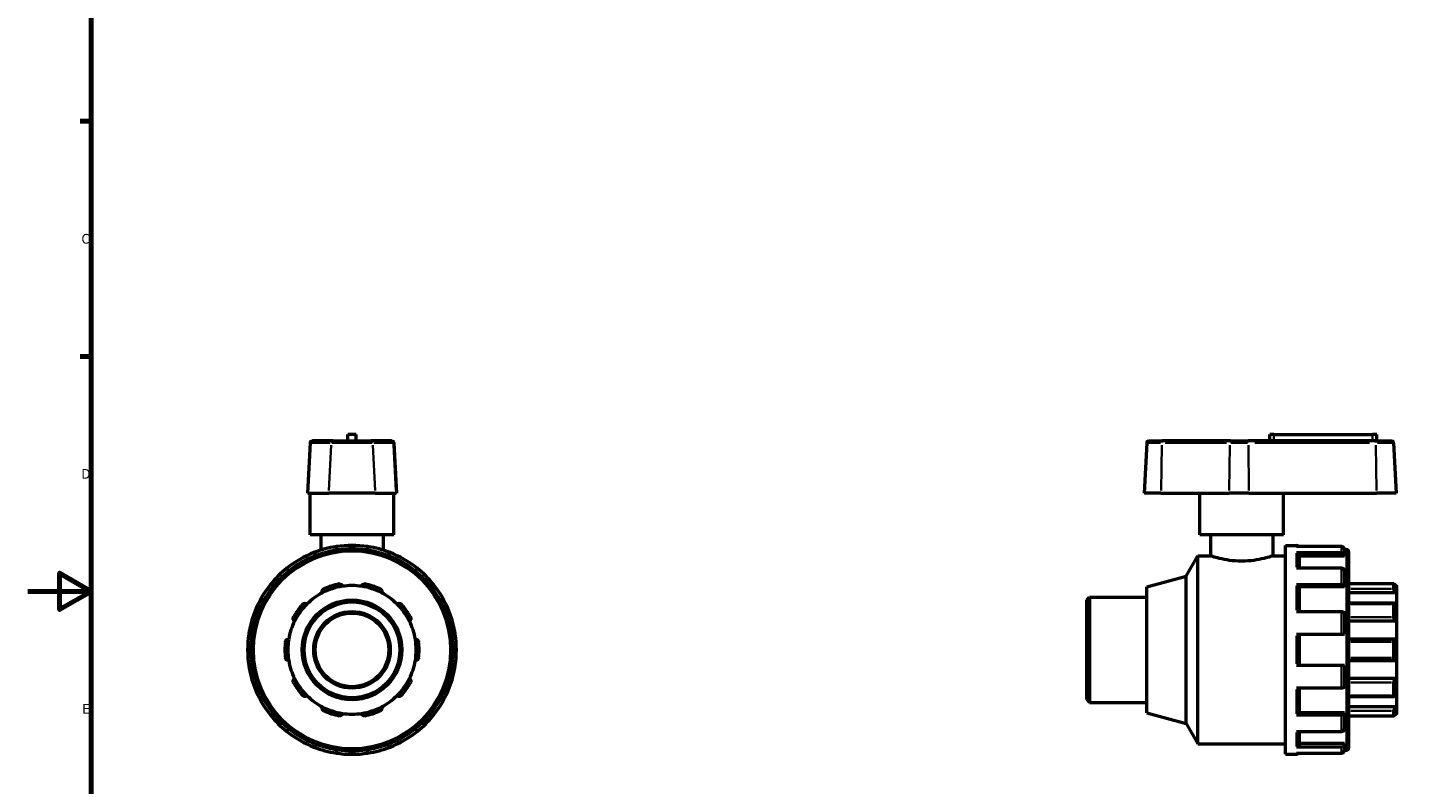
# Model space of a CAD drawing. Header units: millimetres. Extents: x -26 to 905, y -226 to 714.
# Tile 3 of 5: x 0 to 441, y 236 to 475. Entities that reach past the tile are written whole.
import ezdxf

# ---------------------------------------------------------------- set-up
doc = ezdxf.new("R2010")
doc.units = ezdxf.units.MM
for name, color, linetype, lineweight in [('Border (ANSI)', 7, 'Continuous', 70), ('Visible (ANSI)', 7, 'Continuous', 50), ('Visible Narrow (ANSI)', 7, 'Continuous', 35)]:
    doc.layers.add(name, color=color, linetype=linetype, lineweight=lineweight)
doc.styles.add('Note Text (ANSI)', font='tahoma.ttf')

# ---------------------------------------------------------------- blocks, each defined once
blk = doc.blocks.new('Borders Default Border')
at = {"layer": 'Border (ANSI)'}
for p, q in [((20, 445.5), (16.55, 445.5)), ((20, 371.25), (16.55, 371.25))]:
    blk.add_line(p, q, dxfattribs=at)
at = {"layer": 'Border (ANSI)', "flags": 128}
for points in [[(20, 20), (20, 574), (821, 574), (821, 20), (20, 20)], [(0, 297), (20, 297), (10, 302.77), (10, 291.23), (20, 297)]]:
    blk.add_lwpolyline(points, dxfattribs=at)
at = {"layer": 'Border (ANSI)', "char_height": 3.05, "attachment_point": 7, "style": 'Note Text (ANSI)'}
for s, insert in [('C', (16.95, 406.8)), ('D', (16.96, 332.6)), ('E', (17.21, 258.35))]:
    blk.add_mtext(s, dxfattribs=dict(at, insert=insert))

msp = doc.modelspace()

# ---------------------------------------------------------------- linework, layer by layer
at = {"layer": 'Visible (ANSI)'}
for p, q in [((89.833, 344.527), (89.995, 344.527)), ((96.51, 344.527), (89.995, 344.527)), ((96.51, 344.527), (108.407, 344.527)), ((103.779, 346.507), (101.139, 346.507)), ((101.139, 344.527), (101.139, 346.507)), ((103.779, 344.527), (103.779, 346.507)), ((114.922, 344.527), (108.407, 344.527)), ((114.922, 344.527), (115.084, 344.527)), ((354.3, 344.527), (358.626, 344.527)), ((380.164, 344.527), (358.626, 344.527)), ((380.164, 344.527), (385.738, 344.527)), ((426.086, 344.527), (385.738, 344.527)), ((393.925, 346.507), (392.605, 346.507)), ((392.605, 344.527), (392.605, 346.507)), ((393.925, 346.507), (425.125, 346.507)), ((426.445, 346.507), (425.125, 346.507)), ((426.086, 344.527), (431.15, 344.527)), ((426.445, 344.527), (426.445, 346.507)), ((89.228, 343.953), (88.394, 328.027)), ((115.689, 343.953), (116.523, 328.027)), ((353.695, 343.953), (352.86, 328.027)), ((431.755, 343.953), (432.59, 328.027)), ((88.574, 328.027), (88.394, 328.027)), ((88.574, 328.027), (95.089, 328.027)), ((89.259, 314.827), (89.259, 328.027)), ((109.828, 328.027), (95.089, 328.027)), ((109.828, 328.027), (116.343, 328.027)), ((115.659, 314.827), (115.659, 328.027)), ((116.523, 328.027), (116.343, 328.027)), ((358.22, 328.027), (352.86, 328.027)), ((358.22, 328.027), (379.758, 328.027)), ((370.525, 314.827), (370.525, 328.027)), ((385.967, 328.027), (379.758, 328.027)), ((385.967, 328.027), (426.315, 328.027)), ((396.925, 314.827), (396.925, 328.027)), ((432.59, 328.027), (426.315, 328.027)), ((115.659, 314.827), (89.259, 314.827)), ((92.559, 314.827), (92.559, 310.007)), ((112.359, 314.827), (112.359, 310.007)), ((396.925, 314.827), (370.525, 314.827)), ((373.825, 314.827), (373.825, 308.227)), ((393.625, 314.827), (393.625, 308.227)), ((97.509, 309.818), (97.509, 310.235)), ((107.409, 310.235), (107.409, 309.818)), ((397.575, 245.527), (397.575, 311.527)), ((397.575, 311.527), (401.046, 311.527)), ((415.296, 311.154), (401.046, 311.154)), ((401.046, 309.258), (415.296, 309.258)), ((416.205, 310.235), (416.205, 308.462)), ((416.205, 310.207), (416.919, 310.207)), ((417.525, 309.602), (417.525, 247.453)), ((90.892, 308.462), (91.1, 308.101)), ((113.817, 308.101), (114.025, 308.462)), ((366.171, 301.812), (369.875, 308.227)), ((369.875, 248.827), (369.875, 308.227)), ((369.875, 308.227), (373.825, 308.227)), ((393.625, 308.227), (397.575, 308.227)), ((401.955, 308.462), (401.955, 304.308)), ((416.205, 308.101), (401.955, 308.101)), ((416.205, 308.462), (416.205, 308.101)), ((82.526, 303.151), (82.318, 303.512)), ((122.599, 303.512), (122.391, 303.151)), ((353.725, 298.477), (366.171, 301.812)), ((366.171, 255.243), (366.171, 301.812)), ((415.296, 304.308), (401.046, 304.308)), ((416.205, 303.512), (416.205, 298.668)), ((77.474, 298.668), (77.835, 298.46)), ((127.082, 298.46), (127.443, 298.668)), ((353.725, 258.578), (353.725, 298.477)), ((401.046, 299.128), (415.296, 299.128)), ((401.955, 298.668), (401.955, 290.554)), ((416.205, 298.46), (401.955, 298.46)), ((416.205, 298.668), (416.205, 298.46)), ((431.833, 299.348), (417.525, 299.348)), ((432.725, 296.543), (417.525, 296.543)), ((431.816, 297.768), (431.816, 299.331)), ((432.725, 298.822), (432.49, 298.822)), ((432.725, 298.822), (432.725, 298.595)), ((432.725, 298.595), (432.725, 296.543)), ((432.725, 296.543), (432.725, 292.982)), ((334.725, 294.243), (335.634, 295.152)), ((334.725, 262.812), (334.725, 294.243)), ((335.634, 295.152), (335.634, 261.903)), ((335.634, 295.152), (353.725, 295.152)), ((432.096, 293.238), (417.525, 293.238)), ((431.816, 288.855), (431.816, 292.948)), ((432.725, 292.982), (432.725, 287.609)), ((72.885, 289.886), (72.524, 290.094)), ((132.393, 290.094), (132.032, 289.886)), ((415.296, 290.554), (401.046, 290.554)), ((416.205, 290.094), (416.205, 283.477)), ((432.725, 287.609), (417.525, 287.609)), ((432.725, 287.609), (432.725, 281.848)), ((70.751, 283.477), (71.168, 283.477)), ((133.749, 283.477), (134.166, 283.477)), ((401.046, 283.477), (415.296, 283.477)), ((401.955, 283.477), (401.955, 273.577)), ((432.597, 281.857), (417.525, 281.857)), ((431.816, 275.998), (431.816, 281.057)), ((432.725, 281.848), (432.725, 275.207)), ((417.525, 275.198), (432.597, 275.198)), ((432.725, 275.207), (432.725, 269.445)), ((71.168, 273.577), (70.751, 273.577)), ((134.166, 273.577), (133.749, 273.577)), ((415.296, 273.577), (401.046, 273.577)), ((416.205, 273.577), (416.205, 266.961)), ((432.725, 269.445), (417.525, 269.445)), ((432.725, 269.445), (432.725, 264.073)), ((72.524, 266.961), (72.885, 267.169)), ((132.032, 267.169), (132.393, 266.961)), ((401.046, 266.501), (415.296, 266.501)), ((401.955, 266.501), (401.955, 258.387)), ((431.816, 264.107), (431.816, 268.199)), ((334.725, 262.812), (335.634, 261.903)), ((335.634, 261.903), (353.725, 261.903)), ((417.525, 263.816), (432.096, 263.816)), ((432.725, 260.512), (417.525, 260.512)), ((432.725, 264.073), (432.725, 260.512)), ((432.725, 260.512), (432.725, 258.46)), ((77.835, 258.595), (77.474, 258.387)), ((127.443, 258.387), (127.082, 258.595)), ((353.725, 258.578), (366.171, 255.243)), ((415.296, 257.927), (401.046, 257.927)), ((416.205, 258.595), (401.955, 258.595)), ((416.205, 258.595), (416.205, 258.387)), ((416.205, 258.387), (416.205, 253.543)), ((417.525, 257.707), (431.833, 257.707)), ((431.816, 257.724), (431.816, 259.287)), ((432.725, 258.232), (432.49, 258.232)), ((432.725, 258.46), (432.725, 258.232)), ((82.318, 253.543), (82.526, 253.904)), ((122.391, 253.904), (122.599, 253.543)), ((366.171, 255.243), (369.875, 248.827)), ((401.046, 252.747), (415.296, 252.747)), ((401.955, 252.747), (401.955, 248.593)), ((91.1, 248.954), (90.892, 248.593)), ((97.509, 246.82), (97.509, 247.236)), ((107.409, 247.236), (107.409, 246.82)), ((114.025, 248.593), (113.817, 248.954)), ((369.875, 248.827), (397.575, 248.827)), ((415.296, 247.797), (401.046, 247.797)), ((416.205, 248.954), (401.955, 248.954)), ((416.205, 248.954), (416.205, 248.593)), ((416.205, 248.593), (416.205, 246.82)), ((397.575, 245.527), (401.046, 245.527)), ((401.046, 245.901), (415.296, 245.901)), ((416.205, 246.847), (416.919, 246.847))]:
    msp.add_line(p, q, dxfattribs=at)
for radius in [31.68, 15.751, 15.146, 12.116, 11.637]:
    msp.add_circle((102.459, 278.527), radius, dxfattribs=at)
for centre, radius, start, end in [((89.833, 343.922), 0.606, 90, 177), ((115.084, 343.922), 0.606, 3, 90), ((354.3, 343.922), 0.606, 90, 177), ((431.15, 343.922), 0.606, 3, 90), ((102.459, 278.527), 33, 111.37307, 128.62693), ((102.459, 278.527), 33, 98.62693, 111.37307), ((102.459, 278.527), 33, 81.37307, 98.62693), ((102.459, 278.527), 33, 68.62693, 81.37307), ((102.459, 278.527), 33, 51.37307, 68.62693), ((401.046, 310.619), 0.909, 36.0959, 90), ((416.919, 309.602), 0.606, 0, 90), ((102.459, 278.527), 33, 128.62693, 141.37307), ((102.459, 278.527), 33, 38.62693, 51.37307), ((102.459, 278.527), 33, 141.37307, 158.62693), ((102.459, 278.527), 20.295, 117.41632, 134.58368), ((102.459, 278.527), 20.295, 98.58368, 117.41632), ((102.459, 278.527), 21.204, 101.14938, 114.85062), ((102.459, 278.527), 20.295, 81.41632, 98.58368), ((102.459, 278.527), 20.295, 62.58368, 81.41632), ((102.459, 278.527), 21.204, 65.14938, 78.85062), ((102.459, 278.527), 20.295, 45.41632, 62.58368), ((102.459, 278.527), 33, 21.37307, 38.62693), ((102.459, 278.527), 21.204, 137.14938, 150.85062), ((102.459, 278.527), 20.295, 134.58368, 153.41632), ((102.459, 278.527), 20.295, 26.58368, 45.41632), ((102.459, 278.527), 21.204, 29.14938, 42.85062), ((102.459, 278.527), 33, 158.62693, 171.37307), ((102.459, 278.527), 20.295, 153.41632, 170.58368), ((102.459, 278.527), 20.295, 9.41632, 26.58368), ((102.459, 278.527), 33, 8.62693, 21.37307), ((102.459, 278.527), 33, 171.37307, 188.62693), ((102.459, 278.527), 33, 351.37307, 8.62693), ((102.459, 278.527), 21.204, 173.14938, 186.85062), ((102.459, 278.527), 20.295, 170.58368, 189.41632), ((102.459, 278.527), 20.295, 350.58368, 9.41632), ((102.459, 278.527), 21.204, 353.14938, 6.85062), ((102.459, 278.527), 20.295, 189.41632, 206.58368), ((102.459, 278.527), 20.295, 333.41632, 350.58368), ((102.459, 278.527), 33, 188.62693, 201.37307), ((102.459, 278.527), 20.295, 206.58368, 225.41632), ((102.459, 278.527), 20.295, 314.58368, 333.41632), ((102.459, 278.527), 33, 338.62693, 351.37307), ((102.459, 278.527), 33, 201.37307, 218.62693), ((102.459, 278.527), 21.204, 209.14938, 222.85062), ((102.459, 278.527), 21.204, 317.14938, 330.85062), ((102.459, 278.527), 33, 321.37307, 338.62693), ((102.459, 278.527), 20.295, 225.41632, 242.58368), ((102.459, 278.527), 20.295, 242.58368, 261.41632), ((102.459, 278.527), 20.295, 278.58368, 297.41632), ((102.459, 278.527), 20.295, 297.41632, 314.58368), ((102.459, 278.527), 33, 218.62693, 231.37307), ((102.459, 278.527), 21.204, 245.14938, 258.85062), ((102.459, 278.527), 20.295, 261.41632, 278.58368), ((102.459, 278.527), 21.204, 281.14938, 294.85062), ((102.459, 278.527), 33, 308.62693, 321.37307), ((102.459, 278.527), 33, 231.37307, 248.62693), ((102.459, 278.527), 33, 291.37307, 308.62693), ((102.459, 278.527), 33, 248.62693, 261.37307), ((102.459, 278.527), 33, 278.62693, 291.37307), ((416.919, 247.453), 0.606, 270, 0), ((102.459, 278.527), 33, 261.37307, 278.62693), ((401.046, 246.436), 0.909, 270, 323.9041)]:
    msp.add_arc(centre, radius, start, end, dxfattribs=at)
for points, knots in [([(90.432, 309.258), (90.432, 309.258), (90.445, 309.235), (90.488, 309.16), (90.526, 309.095), (90.606, 308.956), (90.663, 308.858), (90.768, 308.676), (90.835, 308.56), (90.892, 308.462)], [0, 0, 0, 0, 0.03352052, 0.03352052, 0.06723685, 0.06723685, 0.10119842, 0.10119842, 0.13537623, 0.13537623, 0.13537623, 0.13537623]), ([(97.509, 310.235), (97.509, 310.349), (97.509, 310.483), (97.509, 310.693), (97.509, 310.806), (97.509, 310.966), (97.509, 311.041), (97.509, 311.128), (97.509, 311.154), (97.509, 311.154)], [-0.13537623, -0.13537623, -0.13537623, -0.13537623, -0.10119842, -0.10119842, -0.06723685, -0.06723685, -0.03352052, -0.03352052, 0, 0, 0, 0]), ([(107.409, 311.154), (107.409, 311.154), (107.409, 311.128), (107.409, 311.041), (107.409, 310.966), (107.409, 310.806), (107.409, 310.693), (107.409, 310.483), (107.409, 310.349), (107.409, 310.235)], [0, 0, 0, 0, 0.03352052, 0.03352052, 0.06723685, 0.06723685, 0.10119842, 0.10119842, 0.13537623, 0.13537623, 0.13537623, 0.13537623]), ([(114.025, 308.462), (114.082, 308.56), (114.149, 308.676), (114.254, 308.858), (114.311, 308.956), (114.391, 309.095), (114.429, 309.16), (114.472, 309.235), (114.485, 309.258), (114.485, 309.258)], [-0.13537623, -0.13537623, -0.13537623, -0.13537623, -0.10119842, -0.10119842, -0.06723685, -0.06723685, -0.03352052, -0.03352052, 0, 0, 0, 0]), ([(401.046, 309.258), (401.158, 309.258), (401.289, 309.235), (401.496, 309.16), (401.608, 309.095), (401.767, 308.956), (401.842, 308.858), (401.929, 308.676), (401.955, 308.56), (401.955, 308.462)], [0, 0, 0, 0, 0.03352052, 0.03352052, 0.06723685, 0.06723685, 0.10119842, 0.10119842, 0.13537623, 0.13537623, 0.13537623, 0.13537623]), ([(416.205, 310.235), (416.205, 310.349), (416.179, 310.483), (416.092, 310.693), (416.017, 310.806), (415.858, 310.966), (415.746, 311.041), (415.539, 311.128), (415.408, 311.154), (415.296, 311.154)], [-0.13537623, -0.13537623, -0.13537623, -0.13537623, -0.10119842, -0.10119842, -0.06723685, -0.06723685, -0.03352052, -0.03352052, 0, 0, 0, 0]), ([(415.296, 309.258), (415.408, 309.258), (415.539, 309.235), (415.746, 309.16), (415.858, 309.095), (416.017, 308.956), (416.092, 308.858), (416.179, 308.676), (416.205, 308.56), (416.205, 308.462)], [0, 0, 0, 0, 0.03352052, 0.03352052, 0.06723685, 0.06723685, 0.10119842, 0.10119842, 0.13537623, 0.13537623, 0.13537623, 0.13537623]), ([(393.625, 308.227), (393.625, 308.227), (393.373, 308.14), (392.359, 307.826), (391.599, 307.602), (389.852, 307.179), (388.745, 306.95), (386.309, 306.622), (384.979, 306.529), (382.471, 306.529), (381.141, 306.622), (378.705, 306.95), (377.598, 307.179), (375.851, 307.602), (375.091, 307.826), (374.077, 308.14), (373.825, 308.227), (373.825, 308.227)], [1.5042063, 1.5042063, 1.5042063, 1.5042063, 1.8801706, 1.8801706, 2.256135, 2.256135, 2.6322738, 2.6322738, 3.0084126, 3.0084126, 3.3845514, 3.3845514, 3.7606902, 3.7606902, 4.1366545, 4.1366545, 4.5126189, 4.5126189, 4.5126189, 4.5126189]), ([(82.318, 303.512), (82.261, 303.61), (82.194, 303.726), (82.089, 303.908), (82.032, 304.006), (81.952, 304.145), (81.915, 304.21), (81.872, 304.285), (81.858, 304.308), (81.858, 304.308)], [-0.13537623, -0.13537623, -0.13537623, -0.13537623, -0.10119842, -0.10119842, -0.06723685, -0.06723685, -0.03352052, -0.03352052, 0, 0, 0, 0]), ([(123.059, 304.308), (123.059, 304.308), (123.046, 304.285), (123.002, 304.21), (122.965, 304.145), (122.885, 304.006), (122.828, 303.908), (122.723, 303.726), (122.656, 303.61), (122.599, 303.512)], [0, 0, 0, 0, 0.03352052, 0.03352052, 0.06723685, 0.06723685, 0.10119842, 0.10119842, 0.13537623, 0.13537623, 0.13537623, 0.13537623]), ([(416.205, 303.512), (416.205, 303.61), (416.179, 303.726), (416.092, 303.908), (416.017, 304.006), (415.858, 304.145), (415.746, 304.21), (415.539, 304.285), (415.408, 304.308), (415.296, 304.308)], [-0.13537623, -0.13537623, -0.13537623, -0.13537623, -0.10119842, -0.10119842, -0.06723685, -0.06723685, -0.03352052, -0.03352052, 0, 0, 0, 0]), ([(76.678, 299.128), (76.678, 299.128), (76.701, 299.114), (76.776, 299.071), (76.841, 299.034), (76.979, 298.953), (77.078, 298.897), (77.259, 298.792), (77.376, 298.725), (77.474, 298.668)], [0, 0, 0, 0, 0.03352052, 0.03352052, 0.06723685, 0.06723685, 0.10119842, 0.10119842, 0.13537623, 0.13537623, 0.13537623, 0.13537623]), ([(93.114, 296.543), (93.067, 296.637), (93.035, 296.747), (93.013, 296.986), (93.028, 297.116), (93.104, 297.337), (93.161, 297.444), (93.284, 297.585), (93.33, 297.629), (93.433, 297.707), (93.489, 297.741), (93.548, 297.768)], [0.32674425, 0.32674425, 0.32674425, 0.32674425, 0.3709068, 0.3709068, 0.41793358, 0.41793358, 0.45658404, 0.45658404, 0.47590928, 0.47590928, 0.49523451, 0.49523451, 0.49523451, 0.49523451]), ([(98.358, 299.331), (98.422, 299.343), (98.487, 299.349), (98.615, 299.347), (98.679, 299.339), (98.861, 299.296), (98.971, 299.243), (99.162, 299.109), (99.25, 299.012), (99.373, 298.807), (99.411, 298.699), (99.429, 298.595)], [0.17135449, 0.17135449, 0.17135449, 0.17135449, 0.19067973, 0.19067973, 0.21000496, 0.21000496, 0.24865543, 0.24865543, 0.29568221, 0.29568221, 0.33984476, 0.33984476, 0.33984476, 0.33984476]), ([(105.488, 298.595), (105.506, 298.699), (105.544, 298.807), (105.667, 299.012), (105.755, 299.109), (105.946, 299.243), (106.056, 299.296), (106.238, 299.339), (106.302, 299.347), (106.43, 299.349), (106.495, 299.343), (106.559, 299.331)], [0.32674425, 0.32674425, 0.32674425, 0.32674425, 0.3709068, 0.3709068, 0.41793358, 0.41793358, 0.45658404, 0.45658404, 0.47590928, 0.47590928, 0.49523451, 0.49523451, 0.49523451, 0.49523451]), ([(111.369, 297.768), (111.428, 297.741), (111.484, 297.707), (111.587, 297.629), (111.633, 297.585), (111.756, 297.444), (111.813, 297.337), (111.889, 297.116), (111.904, 296.986), (111.882, 296.747), (111.85, 296.637), (111.803, 296.543)], [0.17135449, 0.17135449, 0.17135449, 0.17135449, 0.19067973, 0.19067973, 0.21000496, 0.21000496, 0.24865543, 0.24865543, 0.29568221, 0.29568221, 0.33984476, 0.33984476, 0.33984476, 0.33984476]), ([(127.443, 298.668), (127.541, 298.725), (127.658, 298.792), (127.84, 298.897), (127.938, 298.953), (128.076, 299.034), (128.142, 299.071), (128.216, 299.114), (128.239, 299.128), (128.239, 299.128)], [-0.13537623, -0.13537623, -0.13537623, -0.13537623, -0.10119842, -0.10119842, -0.06723685, -0.06723685, -0.03352052, -0.03352052, 0, 0, 0, 0]), ([(401.046, 299.128), (401.158, 299.128), (401.289, 299.114), (401.496, 299.071), (401.608, 299.034), (401.767, 298.953), (401.842, 298.897), (401.929, 298.792), (401.955, 298.725), (401.955, 298.668)], [0, 0, 0, 0, 0.03352052, 0.03352052, 0.06723685, 0.06723685, 0.10119842, 0.10119842, 0.13537623, 0.13537623, 0.13537623, 0.13537623]), ([(415.296, 299.128), (415.408, 299.128), (415.539, 299.114), (415.746, 299.071), (415.858, 299.034), (416.017, 298.953), (416.092, 298.897), (416.179, 298.792), (416.205, 298.725), (416.205, 298.668)], [0, 0, 0, 0, 0.03352052, 0.03352052, 0.06723685, 0.06723685, 0.10119842, 0.10119842, 0.13537623, 0.13537623, 0.13537623, 0.13537623]), ([(431.816, 299.331), (431.816, 299.343), (431.823, 299.349), (431.849, 299.347), (431.868, 299.339), (431.942, 299.296), (432.013, 299.243), (432.177, 299.109), (432.285, 299.012), (432.507, 298.807), (432.62, 298.699), (432.725, 298.595)], [0.17135449, 0.17135449, 0.17135449, 0.17135449, 0.19067973, 0.19067973, 0.21000496, 0.21000496, 0.24865543, 0.24865543, 0.29568221, 0.29568221, 0.33984476, 0.33984476, 0.33984476, 0.33984476]), ([(432.725, 296.543), (432.62, 296.637), (432.507, 296.747), (432.285, 296.986), (432.177, 297.116), (432.013, 297.337), (431.942, 297.444), (431.868, 297.585), (431.849, 297.629), (431.823, 297.707), (431.816, 297.741), (431.816, 297.768)], [0.32674425, 0.32674425, 0.32674425, 0.32674425, 0.3709068, 0.3709068, 0.41793358, 0.41793358, 0.45658404, 0.45658404, 0.47590928, 0.47590928, 0.49523451, 0.49523451, 0.49523451, 0.49523451]), ([(86.913, 292.948), (86.957, 292.995), (87.007, 293.038), (87.112, 293.112), (87.168, 293.142), (87.341, 293.215), (87.46, 293.237), (87.694, 293.24), (87.822, 293.214), (88.043, 293.12), (88.137, 293.055), (88.212, 292.982)], [0.17135449, 0.17135449, 0.17135449, 0.17135449, 0.19067973, 0.19067973, 0.21000496, 0.21000496, 0.24865543, 0.24865543, 0.29568221, 0.29568221, 0.33984476, 0.33984476, 0.33984476, 0.33984476]), ([(116.705, 292.982), (116.78, 293.055), (116.874, 293.12), (117.095, 293.214), (117.223, 293.24), (117.457, 293.237), (117.576, 293.215), (117.749, 293.142), (117.805, 293.112), (117.911, 293.038), (117.96, 292.995), (118.004, 292.948)], [0.32674425, 0.32674425, 0.32674425, 0.32674425, 0.3709068, 0.3709068, 0.41793358, 0.41793358, 0.45658404, 0.45658404, 0.47590928, 0.47590928, 0.49523451, 0.49523451, 0.49523451, 0.49523451]), ([(431.816, 292.948), (431.816, 292.995), (431.823, 293.038), (431.849, 293.112), (431.868, 293.142), (431.942, 293.215), (432.013, 293.237), (432.177, 293.24), (432.285, 293.214), (432.507, 293.12), (432.62, 293.055), (432.725, 292.982)], [0.17135449, 0.17135449, 0.17135449, 0.17135449, 0.19067973, 0.19067973, 0.21000496, 0.21000496, 0.24865543, 0.24865543, 0.29568221, 0.29568221, 0.33984476, 0.33984476, 0.33984476, 0.33984476]), ([(72.524, 290.094), (72.426, 290.151), (72.309, 290.218), (72.128, 290.323), (72.029, 290.38), (71.891, 290.46), (71.826, 290.498), (71.751, 290.541), (71.728, 290.554), (71.728, 290.554)], [-0.13537623, -0.13537623, -0.13537623, -0.13537623, -0.10119842, -0.10119842, -0.06723685, -0.06723685, -0.03352052, -0.03352052, 0, 0, 0, 0]), ([(84.309, 287.609), (84.216, 287.659), (84.125, 287.728), (83.968, 287.909), (83.903, 288.022), (83.834, 288.246), (83.818, 288.366), (83.834, 288.553), (83.846, 288.616), (83.883, 288.739), (83.909, 288.799), (83.94, 288.855)], [0.32674425, 0.32674425, 0.32674425, 0.32674425, 0.3709068, 0.3709068, 0.41793358, 0.41793358, 0.45658404, 0.45658404, 0.47590928, 0.47590928, 0.49523451, 0.49523451, 0.49523451, 0.49523451]), ([(120.977, 288.855), (121.008, 288.799), (121.034, 288.739), (121.071, 288.616), (121.083, 288.553), (121.099, 288.366), (121.083, 288.246), (121.014, 288.022), (120.949, 287.909), (120.792, 287.728), (120.701, 287.659), (120.608, 287.609)], [0.17135449, 0.17135449, 0.17135449, 0.17135449, 0.19067973, 0.19067973, 0.21000496, 0.21000496, 0.24865543, 0.24865543, 0.29568221, 0.29568221, 0.33984476, 0.33984476, 0.33984476, 0.33984476]), ([(133.189, 290.554), (133.189, 290.554), (133.166, 290.541), (133.092, 290.498), (133.026, 290.46), (132.888, 290.38), (132.79, 290.323), (132.608, 290.218), (132.491, 290.151), (132.393, 290.094)], [0, 0, 0, 0, 0.03352052, 0.03352052, 0.06723685, 0.06723685, 0.10119842, 0.10119842, 0.13537623, 0.13537623, 0.13537623, 0.13537623]), ([(416.205, 290.094), (416.205, 290.151), (416.179, 290.218), (416.092, 290.323), (416.017, 290.38), (415.858, 290.46), (415.746, 290.498), (415.539, 290.541), (415.408, 290.554), (415.296, 290.554)], [-0.13537623, -0.13537623, -0.13537623, -0.13537623, -0.10119842, -0.10119842, -0.06723685, -0.06723685, -0.03352052, -0.03352052, 0, 0, 0, 0]), ([(432.725, 287.609), (432.62, 287.659), (432.507, 287.728), (432.285, 287.909), (432.177, 288.022), (432.013, 288.246), (431.942, 288.366), (431.868, 288.553), (431.849, 288.616), (431.823, 288.739), (431.816, 288.799), (431.816, 288.855)], [0.32674425, 0.32674425, 0.32674425, 0.32674425, 0.3709068, 0.3709068, 0.41793358, 0.41793358, 0.45658404, 0.45658404, 0.47590928, 0.47590928, 0.49523451, 0.49523451, 0.49523451, 0.49523451]), ([(69.832, 283.477), (69.832, 283.477), (69.858, 283.477), (69.945, 283.477), (70.02, 283.477), (70.18, 283.477), (70.293, 283.477), (70.503, 283.477), (70.637, 283.477), (70.751, 283.477)], [0, 0, 0, 0, 0.03352052, 0.03352052, 0.06723685, 0.06723685, 0.10119842, 0.10119842, 0.13537623, 0.13537623, 0.13537623, 0.13537623]), ([(134.166, 283.477), (134.28, 283.477), (134.414, 283.477), (134.624, 283.477), (134.737, 283.477), (134.897, 283.477), (134.973, 283.477), (135.059, 283.477), (135.085, 283.477), (135.085, 283.477)], [-0.13537623, -0.13537623, -0.13537623, -0.13537623, -0.10119842, -0.10119842, -0.06723685, -0.06723685, -0.03352052, -0.03352052, 0, 0, 0, 0]), ([(415.296, 283.477), (415.408, 283.477), (415.539, 283.477), (415.746, 283.477), (415.858, 283.477), (416.017, 283.477), (416.092, 283.477), (416.179, 283.477), (416.205, 283.477), (416.205, 283.477)], [0, 0, 0, 0, 0.03352052, 0.03352052, 0.06723685, 0.06723685, 0.10119842, 0.10119842, 0.13537623, 0.13537623, 0.13537623, 0.13537623]), ([(81.406, 281.057), (81.414, 281.121), (81.429, 281.184), (81.471, 281.306), (81.498, 281.364), (81.595, 281.524), (81.679, 281.612), (81.866, 281.752), (81.985, 281.806), (82.218, 281.86), (82.333, 281.863), (82.437, 281.848)], [0.17135449, 0.17135449, 0.17135449, 0.17135449, 0.19067973, 0.19067973, 0.21000496, 0.21000496, 0.24865543, 0.24865543, 0.29568221, 0.29568221, 0.33984476, 0.33984476, 0.33984476, 0.33984476]), ([(122.48, 281.848), (122.584, 281.863), (122.699, 281.86), (122.932, 281.806), (123.051, 281.752), (123.238, 281.612), (123.322, 281.524), (123.419, 281.364), (123.446, 281.306), (123.489, 281.184), (123.503, 281.121), (123.511, 281.057)], [0.32674425, 0.32674425, 0.32674425, 0.32674425, 0.3709068, 0.3709068, 0.41793358, 0.41793358, 0.45658404, 0.45658404, 0.47590928, 0.47590928, 0.49523451, 0.49523451, 0.49523451, 0.49523451]), ([(431.816, 281.057), (431.816, 281.121), (431.823, 281.184), (431.849, 281.306), (431.868, 281.364), (431.942, 281.524), (432.013, 281.612), (432.177, 281.752), (432.285, 281.806), (432.507, 281.86), (432.62, 281.863), (432.725, 281.848)], [0.17135449, 0.17135449, 0.17135449, 0.17135449, 0.19067973, 0.19067973, 0.21000496, 0.21000496, 0.24865543, 0.24865543, 0.29568221, 0.29568221, 0.33984476, 0.33984476, 0.33984476, 0.33984476]), ([(82.437, 275.207), (82.333, 275.192), (82.218, 275.195), (81.985, 275.249), (81.866, 275.303), (81.679, 275.443), (81.595, 275.531), (81.498, 275.691), (81.471, 275.749), (81.429, 275.871), (81.414, 275.934), (81.406, 275.998)], [0.32674425, 0.32674425, 0.32674425, 0.32674425, 0.3709068, 0.3709068, 0.41793358, 0.41793358, 0.45658404, 0.45658404, 0.47590928, 0.47590928, 0.49523451, 0.49523451, 0.49523451, 0.49523451]), ([(123.511, 275.998), (123.503, 275.934), (123.489, 275.871), (123.446, 275.749), (123.419, 275.691), (123.322, 275.531), (123.238, 275.443), (123.051, 275.303), (122.932, 275.249), (122.699, 275.195), (122.584, 275.192), (122.48, 275.207)], [0.17135449, 0.17135449, 0.17135449, 0.17135449, 0.19067973, 0.19067973, 0.21000496, 0.21000496, 0.24865543, 0.24865543, 0.29568221, 0.29568221, 0.33984476, 0.33984476, 0.33984476, 0.33984476]), ([(432.725, 275.207), (432.62, 275.192), (432.507, 275.195), (432.285, 275.249), (432.177, 275.303), (432.013, 275.443), (431.942, 275.531), (431.868, 275.691), (431.849, 275.749), (431.823, 275.871), (431.816, 275.934), (431.816, 275.998)], [0.32674425, 0.32674425, 0.32674425, 0.32674425, 0.3709068, 0.3709068, 0.41793358, 0.41793358, 0.45658404, 0.45658404, 0.47590928, 0.47590928, 0.49523451, 0.49523451, 0.49523451, 0.49523451]), ([(70.751, 273.577), (70.637, 273.577), (70.503, 273.577), (70.293, 273.577), (70.18, 273.577), (70.02, 273.577), (69.945, 273.577), (69.858, 273.577), (69.832, 273.577), (69.832, 273.577)], [-0.13537623, -0.13537623, -0.13537623, -0.13537623, -0.10119842, -0.10119842, -0.06723685, -0.06723685, -0.03352052, -0.03352052, 0, 0, 0, 0]), ([(83.94, 268.199), (83.909, 268.256), (83.883, 268.316), (83.846, 268.439), (83.834, 268.502), (83.818, 268.688), (83.834, 268.809), (83.903, 269.032), (83.968, 269.146), (84.125, 269.326), (84.216, 269.396), (84.309, 269.445)], [0.17135449, 0.17135449, 0.17135449, 0.17135449, 0.19067973, 0.19067973, 0.21000496, 0.21000496, 0.24865543, 0.24865543, 0.29568221, 0.29568221, 0.33984476, 0.33984476, 0.33984476, 0.33984476]), ([(120.608, 269.445), (120.701, 269.396), (120.792, 269.326), (120.949, 269.146), (121.014, 269.032), (121.083, 268.809), (121.099, 268.688), (121.083, 268.502), (121.071, 268.439), (121.034, 268.316), (121.008, 268.256), (120.977, 268.199)], [0.32674425, 0.32674425, 0.32674425, 0.32674425, 0.3709068, 0.3709068, 0.41793358, 0.41793358, 0.45658404, 0.45658404, 0.47590928, 0.47590928, 0.49523451, 0.49523451, 0.49523451, 0.49523451]), ([(135.085, 273.577), (135.085, 273.577), (135.059, 273.577), (134.973, 273.577), (134.897, 273.577), (134.737, 273.577), (134.624, 273.577), (134.414, 273.577), (134.28, 273.577), (134.166, 273.577)], [0, 0, 0, 0, 0.03352052, 0.03352052, 0.06723685, 0.06723685, 0.10119842, 0.10119842, 0.13537623, 0.13537623, 0.13537623, 0.13537623]), ([(416.205, 273.577), (416.205, 273.577), (416.179, 273.577), (416.092, 273.577), (416.017, 273.577), (415.858, 273.577), (415.746, 273.577), (415.539, 273.577), (415.408, 273.577), (415.296, 273.577)], [-0.13537623, -0.13537623, -0.13537623, -0.13537623, -0.10119842, -0.10119842, -0.06723685, -0.06723685, -0.03352052, -0.03352052, 0, 0, 0, 0]), ([(431.816, 268.199), (431.816, 268.256), (431.823, 268.316), (431.849, 268.439), (431.868, 268.502), (431.942, 268.688), (432.013, 268.809), (432.177, 269.032), (432.285, 269.146), (432.507, 269.326), (432.62, 269.396), (432.725, 269.445)], [0.17135449, 0.17135449, 0.17135449, 0.17135449, 0.19067973, 0.19067973, 0.21000496, 0.21000496, 0.24865543, 0.24865543, 0.29568221, 0.29568221, 0.33984476, 0.33984476, 0.33984476, 0.33984476]), ([(71.728, 266.501), (71.728, 266.501), (71.751, 266.514), (71.826, 266.557), (71.891, 266.595), (72.029, 266.675), (72.128, 266.732), (72.309, 266.837), (72.426, 266.904), (72.524, 266.961)], [0, 0, 0, 0, 0.03352052, 0.03352052, 0.06723685, 0.06723685, 0.10119842, 0.10119842, 0.13537623, 0.13537623, 0.13537623, 0.13537623]), ([(132.393, 266.961), (132.491, 266.904), (132.608, 266.837), (132.79, 266.732), (132.888, 266.675), (133.026, 266.595), (133.092, 266.557), (133.166, 266.514), (133.189, 266.501), (133.189, 266.501)], [-0.13537623, -0.13537623, -0.13537623, -0.13537623, -0.10119842, -0.10119842, -0.06723685, -0.06723685, -0.03352052, -0.03352052, 0, 0, 0, 0]), ([(415.296, 266.501), (415.408, 266.501), (415.539, 266.514), (415.746, 266.557), (415.858, 266.595), (416.017, 266.675), (416.092, 266.732), (416.179, 266.837), (416.205, 266.904), (416.205, 266.961)], [0, 0, 0, 0, 0.03352052, 0.03352052, 0.06723685, 0.06723685, 0.10119842, 0.10119842, 0.13537623, 0.13537623, 0.13537623, 0.13537623]), ([(88.212, 264.073), (88.137, 264), (88.043, 263.934), (87.822, 263.841), (87.694, 263.814), (87.46, 263.818), (87.341, 263.839), (87.168, 263.912), (87.112, 263.943), (87.007, 264.017), (86.957, 264.06), (86.913, 264.107)], [0.32674425, 0.32674425, 0.32674425, 0.32674425, 0.3709068, 0.3709068, 0.41793358, 0.41793358, 0.45658404, 0.45658404, 0.47590928, 0.47590928, 0.49523451, 0.49523451, 0.49523451, 0.49523451]), ([(93.548, 259.287), (93.489, 259.314), (93.433, 259.348), (93.33, 259.425), (93.284, 259.469), (93.161, 259.611), (93.104, 259.718), (93.028, 259.939), (93.013, 260.069), (93.035, 260.308), (93.067, 260.417), (93.114, 260.512)], [0.17135449, 0.17135449, 0.17135449, 0.17135449, 0.19067973, 0.19067973, 0.21000496, 0.21000496, 0.24865543, 0.24865543, 0.29568221, 0.29568221, 0.33984476, 0.33984476, 0.33984476, 0.33984476]), ([(111.803, 260.512), (111.85, 260.417), (111.882, 260.308), (111.904, 260.069), (111.889, 259.939), (111.813, 259.718), (111.756, 259.611), (111.633, 259.469), (111.587, 259.425), (111.484, 259.348), (111.428, 259.314), (111.369, 259.287)], [0.32674425, 0.32674425, 0.32674425, 0.32674425, 0.3709068, 0.3709068, 0.41793358, 0.41793358, 0.45658404, 0.45658404, 0.47590928, 0.47590928, 0.49523451, 0.49523451, 0.49523451, 0.49523451]), ([(118.004, 264.107), (117.96, 264.06), (117.911, 264.017), (117.805, 263.943), (117.749, 263.912), (117.576, 263.839), (117.457, 263.818), (117.223, 263.814), (117.095, 263.841), (116.874, 263.934), (116.78, 264), (116.705, 264.073)], [0.17135449, 0.17135449, 0.17135449, 0.17135449, 0.19067973, 0.19067973, 0.21000496, 0.21000496, 0.24865543, 0.24865543, 0.29568221, 0.29568221, 0.33984476, 0.33984476, 0.33984476, 0.33984476]), ([(432.725, 264.073), (432.62, 264), (432.507, 263.934), (432.285, 263.841), (432.177, 263.814), (432.013, 263.818), (431.942, 263.839), (431.868, 263.912), (431.849, 263.943), (431.823, 264.017), (431.816, 264.06), (431.816, 264.107)], [0.32674425, 0.32674425, 0.32674425, 0.32674425, 0.3709068, 0.3709068, 0.41793358, 0.41793358, 0.45658404, 0.45658404, 0.47590928, 0.47590928, 0.49523451, 0.49523451, 0.49523451, 0.49523451]), ([(431.816, 259.287), (431.816, 259.314), (431.823, 259.348), (431.849, 259.425), (431.868, 259.469), (431.942, 259.611), (432.013, 259.718), (432.177, 259.939), (432.285, 260.069), (432.507, 260.308), (432.62, 260.417), (432.725, 260.512)], [0.17135449, 0.17135449, 0.17135449, 0.17135449, 0.19067973, 0.19067973, 0.21000496, 0.21000496, 0.24865543, 0.24865543, 0.29568221, 0.29568221, 0.33984476, 0.33984476, 0.33984476, 0.33984476]), ([(77.474, 258.387), (77.376, 258.33), (77.259, 258.263), (77.078, 258.158), (76.979, 258.101), (76.841, 258.021), (76.776, 257.984), (76.701, 257.94), (76.678, 257.927), (76.678, 257.927)], [-0.13537623, -0.13537623, -0.13537623, -0.13537623, -0.10119842, -0.10119842, -0.06723685, -0.06723685, -0.03352052, -0.03352052, 0, 0, 0, 0]), ([(99.429, 258.46), (99.411, 258.356), (99.373, 258.248), (99.25, 258.042), (99.162, 257.946), (98.971, 257.812), (98.861, 257.759), (98.679, 257.716), (98.615, 257.708), (98.487, 257.706), (98.422, 257.711), (98.358, 257.724)], [0.32674425, 0.32674425, 0.32674425, 0.32674425, 0.3709068, 0.3709068, 0.41793358, 0.41793358, 0.45658404, 0.45658404, 0.47590928, 0.47590928, 0.49523451, 0.49523451, 0.49523451, 0.49523451]), ([(106.559, 257.724), (106.495, 257.711), (106.43, 257.706), (106.302, 257.708), (106.238, 257.716), (106.056, 257.759), (105.946, 257.812), (105.755, 257.946), (105.667, 258.042), (105.544, 258.248), (105.506, 258.356), (105.488, 258.46)], [0.17135449, 0.17135449, 0.17135449, 0.17135449, 0.19067973, 0.19067973, 0.21000496, 0.21000496, 0.24865543, 0.24865543, 0.29568221, 0.29568221, 0.33984476, 0.33984476, 0.33984476, 0.33984476]), ([(128.239, 257.927), (128.239, 257.927), (128.216, 257.94), (128.142, 257.984), (128.076, 258.021), (127.938, 258.101), (127.84, 258.158), (127.658, 258.263), (127.541, 258.33), (127.443, 258.387)], [0, 0, 0, 0, 0.03352052, 0.03352052, 0.06723685, 0.06723685, 0.10119842, 0.10119842, 0.13537623, 0.13537623, 0.13537623, 0.13537623]), ([(401.955, 258.387), (401.955, 258.33), (401.929, 258.263), (401.842, 258.158), (401.767, 258.101), (401.608, 258.021), (401.496, 257.984), (401.289, 257.94), (401.158, 257.927), (401.046, 257.927)], [0.40620895, 0.40620895, 0.40620895, 0.40620895, 0.44038676, 0.44038676, 0.47434833, 0.47434833, 0.50806466, 0.50806466, 0.54158519, 0.54158519, 0.54158519, 0.54158519]), ([(416.205, 258.387), (416.205, 258.33), (416.179, 258.263), (416.092, 258.158), (416.017, 258.101), (415.858, 258.021), (415.746, 257.984), (415.539, 257.94), (415.408, 257.927), (415.296, 257.927)], [-0.13537623, -0.13537623, -0.13537623, -0.13537623, -0.10119842, -0.10119842, -0.06723685, -0.06723685, -0.03352052, -0.03352052, 0, 0, 0, 0]), ([(432.725, 258.46), (432.62, 258.356), (432.507, 258.248), (432.285, 258.042), (432.177, 257.946), (432.013, 257.812), (431.942, 257.759), (431.868, 257.716), (431.849, 257.708), (431.823, 257.706), (431.816, 257.711), (431.816, 257.724)], [0.32674425, 0.32674425, 0.32674425, 0.32674425, 0.3709068, 0.3709068, 0.41793358, 0.41793358, 0.45658404, 0.45658404, 0.47590928, 0.47590928, 0.49523451, 0.49523451, 0.49523451, 0.49523451]), ([(81.858, 252.747), (81.858, 252.747), (81.872, 252.77), (81.915, 252.844), (81.952, 252.91), (82.032, 253.048), (82.089, 253.146), (82.194, 253.328), (82.261, 253.444), (82.318, 253.543)], [0, 0, 0, 0, 0.03352052, 0.03352052, 0.06723685, 0.06723685, 0.10119842, 0.10119842, 0.13537623, 0.13537623, 0.13537623, 0.13537623]), ([(122.599, 253.543), (122.656, 253.444), (122.723, 253.328), (122.828, 253.146), (122.885, 253.048), (122.965, 252.91), (123.002, 252.844), (123.046, 252.77), (123.059, 252.747), (123.059, 252.747)], [-0.13537623, -0.13537623, -0.13537623, -0.13537623, -0.10119842, -0.10119842, -0.06723685, -0.06723685, -0.03352052, -0.03352052, 0, 0, 0, 0]), ([(415.296, 252.747), (415.408, 252.747), (415.539, 252.77), (415.746, 252.844), (415.858, 252.91), (416.017, 253.048), (416.092, 253.146), (416.179, 253.328), (416.205, 253.444), (416.205, 253.543)], [0, 0, 0, 0, 0.03352052, 0.03352052, 0.06723685, 0.06723685, 0.10119842, 0.10119842, 0.13537623, 0.13537623, 0.13537623, 0.13537623]), ([(90.892, 248.593), (90.835, 248.494), (90.768, 248.378), (90.663, 248.196), (90.606, 248.098), (90.526, 247.96), (90.488, 247.894), (90.445, 247.82), (90.432, 247.797), (90.432, 247.797)], [-0.13537623, -0.13537623, -0.13537623, -0.13537623, -0.10119842, -0.10119842, -0.06723685, -0.06723685, -0.03352052, -0.03352052, 0, 0, 0, 0]), ([(114.485, 247.797), (114.485, 247.797), (114.472, 247.82), (114.429, 247.894), (114.391, 247.96), (114.311, 248.098), (114.254, 248.196), (114.149, 248.378), (114.082, 248.494), (114.025, 248.593)], [0, 0, 0, 0, 0.03352052, 0.03352052, 0.06723685, 0.06723685, 0.10119842, 0.10119842, 0.13537623, 0.13537623, 0.13537623, 0.13537623]), ([(401.955, 248.593), (401.955, 248.494), (401.929, 248.378), (401.842, 248.196), (401.767, 248.098), (401.608, 247.96), (401.496, 247.894), (401.289, 247.82), (401.158, 247.797), (401.046, 247.797)], [0.40620895, 0.40620895, 0.40620895, 0.40620895, 0.44038676, 0.44038676, 0.47434833, 0.47434833, 0.50806466, 0.50806466, 0.54158519, 0.54158519, 0.54158519, 0.54158519]), ([(416.205, 248.593), (416.205, 248.494), (416.179, 248.378), (416.092, 248.196), (416.017, 248.098), (415.858, 247.96), (415.746, 247.894), (415.539, 247.82), (415.408, 247.797), (415.296, 247.797)], [-0.13537623, -0.13537623, -0.13537623, -0.13537623, -0.10119842, -0.10119842, -0.06723685, -0.06723685, -0.03352052, -0.03352052, 0, 0, 0, 0]), ([(97.509, 245.901), (97.509, 245.901), (97.509, 245.927), (97.509, 246.013), (97.509, 246.089), (97.509, 246.249), (97.509, 246.362), (97.509, 246.572), (97.509, 246.706), (97.509, 246.82)], [0, 0, 0, 0, 0.03352052, 0.03352052, 0.06723685, 0.06723685, 0.10119842, 0.10119842, 0.13537623, 0.13537623, 0.13537623, 0.13537623]), ([(107.409, 246.82), (107.409, 246.706), (107.409, 246.572), (107.409, 246.362), (107.409, 246.249), (107.409, 246.089), (107.409, 246.013), (107.409, 245.927), (107.409, 245.901), (107.409, 245.901)], [-0.13537623, -0.13537623, -0.13537623, -0.13537623, -0.10119842, -0.10119842, -0.06723685, -0.06723685, -0.03352052, -0.03352052, 0, 0, 0, 0]), ([(415.296, 245.901), (415.408, 245.901), (415.539, 245.927), (415.746, 246.013), (415.858, 246.089), (416.017, 246.249), (416.092, 246.362), (416.179, 246.572), (416.205, 246.706), (416.205, 246.82)], [0, 0, 0, 0, 0.03352052, 0.03352052, 0.06723685, 0.06723685, 0.10119842, 0.10119842, 0.13537623, 0.13537623, 0.13537623, 0.13537623])]:
    msp.add_open_spline(points, degree=3, knots=knots, dxfattribs=at)
at = {"layer": 'Visible Narrow (ANSI)'}
for p, q in [((393.925, 344.626), (393.925, 346.408)), ((425.125, 344.626), (425.125, 346.408)), ((89.356, 343.157), (88.615, 328.824)), ((89.381, 343.953), (89.229, 343.953)), ((89.723, 343.953), (95.587, 343.953)), ((95.872, 343.157), (95.13, 328.824)), ((108.79, 343.953), (96.127, 343.953)), ((109.045, 343.157), (109.787, 328.824)), ((109.33, 343.953), (115.194, 343.953)), ((115.688, 343.953), (115.536, 343.953)), ((115.561, 343.157), (116.302, 328.824)), ((358.05, 343.953), (353.709, 343.953)), ((358.443, 343.157), (358.231, 328.824)), ((359.532, 343.953), (378.917, 343.953)), ((379.982, 343.157), (379.77, 328.824)), ((385.542, 343.953), (380.277, 343.953)), ((385.841, 343.157), (385.961, 328.824)), ((387.852, 343.953), (424.165, 343.953)), ((426.189, 343.157), (426.308, 328.824)), ((431.739, 343.953), (426.641, 343.953)), ((401.046, 311.19), (401.046, 311.526)), ((401.046, 304.615), (401.046, 309.073)), ((415.296, 309.39), (415.296, 311.097)), ((416.919, 247.237), (416.919, 309.817)), ((415.296, 299.413), (415.296, 304.077)), ((401.046, 291.015), (401.046, 298.737)), ((418.24, 299.331), (431.102, 299.331)), ((431.102, 297.768), (418.24, 297.768)), ((418.24, 292.948), (431.102, 292.948)), ((415.296, 283.84), (415.296, 290.211)), ((431.102, 288.855), (418.24, 288.855)), ((401.046, 274.069), (401.046, 282.986)), ((418.24, 281.057), (431.102, 281.057)), ((431.102, 275.998), (418.24, 275.998)), ((415.296, 266.843), (415.296, 273.215)), ((401.046, 258.318), (401.046, 266.04)), ((418.24, 268.199), (431.102, 268.199)), ((431.102, 264.107), (418.24, 264.107)), ((415.296, 252.978), (415.296, 257.642)), ((418.24, 259.287), (431.102, 259.287)), ((431.102, 257.724), (418.24, 257.724)), ((401.046, 247.981), (401.046, 252.44)), ((415.296, 245.958), (415.296, 247.665)), ((401.046, 245.528), (401.046, 245.864))]:
    msp.add_line(p, q, dxfattribs=at)
msp.add_circle((102.459, 278.527), 31.074, dxfattribs=at)
for start, end in [(99.48584, 110.51416), (82.01416, 97.98584), (69.48584, 80.51416), (112.01416, 127.98584), (52.01416, 67.98584), (129.48584, 140.51416), (39.48584, 50.51416), (142.01416, 157.98584), (22.01416, 37.98584), (159.48584, 170.51416), (9.48584, 20.51416), (172.01416, 187.98584), (352.01416, 7.98584), (189.48584, 200.51416), (339.48584, 350.51416), (202.01416, 217.98584), (322.01416, 337.98584), (219.48584, 230.51416), (309.48584, 320.51416), (232.01416, 247.98584), (292.01416, 307.98584), (249.48584, 260.51416), (279.48584, 290.51416), (262.01416, 277.98584)]:
    msp.add_arc((102.459, 278.527), 32.091, start, end, dxfattribs=at)
for centre, ratio, start_param, end_param in [((89.995, 343.922), 0.9872108, 0.0759218, 1.4425146), ((96.51, 343.922), 0.9872108, 0.0759218, 1.4425146), ((108.407, 343.922), 0.9872108, 4.8406707, 6.2072635), ((114.922, 343.922), 0.9872108, 4.8406707, 6.2072635), ((358.626, 343.922), 0.2820513, 0.0759218, 1.4425146), ((380.164, 343.922), 0.2820513, 0.0759218, 1.4425146), ((385.738, 343.922), 0.1594203, 4.8406707, 6.2072635), ((426.086, 343.922), 0.1594203, 4.8406707, 6.2072635)]:
    msp.add_ellipse(centre, major_axis=(0, 0.606), ratio=ratio, start_param=start_param, end_param=end_param, dxfattribs=at)

# ---------------------------------------------------------------- block references
msp.add_blockref('Borders Default Border', (0, 0))

doc.saveas('drawing.dxf')
